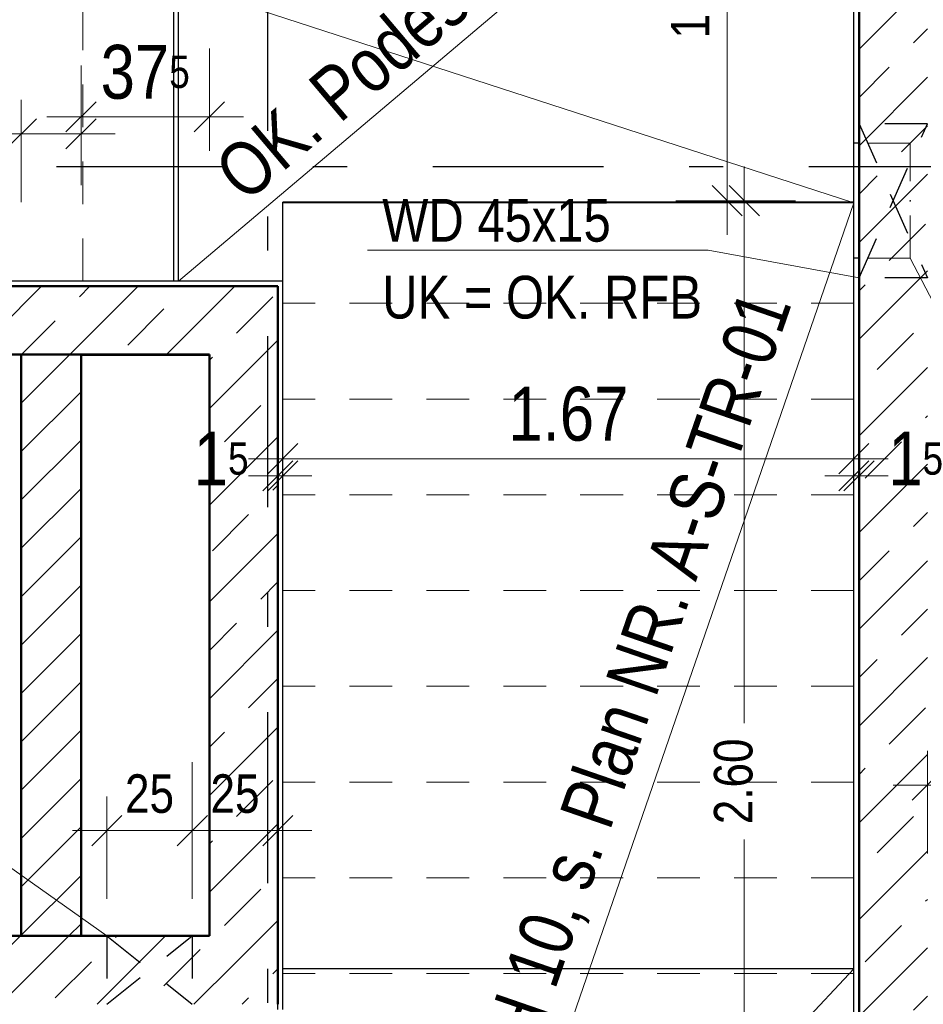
# Model space of a CAD drawing. Header units: millimetres. Extents: x 0 to 102, y -15 to 47.
# Tile 80 of 103: x 43.63 to 46.27, y 21.65 to 24.53. Entities that reach past the tile are written whole.
import ezdxf

# ---------------------------------------------------------------- set-up
doc = ezdxf.new("R2010")
doc.units = ezdxf.units.MM
doc.linetypes.add('DASHDOTX2', pattern=[2, 1, -0.5, 0, -0.5])
doc.linetypes.add('HIDDEN', pattern=[0.375, 0.25, -0.125])
doc.layers.add('Achsen', color=7, linetype='Continuous', lineweight=20)
doc.layers.add('Schraffuren', color=7, linetype='Continuous', lineweight=20)
doc.styles.add('Arial Narrow', font='ARIALN.TTF')
doc.dimstyles.new('Arch_Strakon_dimstyle', dxfattribs={"dimtxt": 15.75, "dimasz": 1, "dimexe": 1.25, "dimexo": 0.0625, "dimgap": 1, "dimtad": 0, "dimzin": 12, "dimdsep": 46, "dimtxsty": 'Arial Narrow', "dimblk": 'Arrowhead_Tick', "dimsah": 1, "dimcen": 0, "dimse1": 1, "dimse2": 1, "dimclrd": 6, "dimclrt": 2, "dimazin": 0, "dimtfac": 1, "dimtdec": 4, "dimtmove": 0, "dimatfit": 3, "dimldrblk": 'NONE', "dimfxl": 1, "dimtvp": 1, "dimtolj": 1, "dimtzin": 0, "dimlwd": 13, "dimarcsym": 2})
pattern_1 = [(45, (0, 0), (-0.14142136, 0.14142136), [0.15, -0.1]), (45, (-0.07071, 0.07071), (-0.14142136, 0.14142136), [])]

# ---------------------------------------------------------------- blocks, each defined once
blk = doc.blocks.new('Arrowhead_Tick')
at = {"color": 0, "linetype": 'Continuous', "lineweight": -2}
for p, q in [((0, 20), (0, -10)), ((-1, 0), (0, 0)), ((10, 0), (0, 0))]:
    blk.add_line(p, q, dxfattribs=at)
at = {"color": 2, "linetype": 'Continuous', "lineweight": 35}
blk.add_line((4.42, 4.42), (-4.42, -4.42), dxfattribs=at)
blk = doc.blocks.new('*D59')
at = {"layer": 'Achsen', "color": 6, "linetype": 'Continuous', "lineweight": 13}
blk.add_line((41.7957, 20.55), (44.1757, 20.55), dxfattribs=at)
at = {"layer": 'Defpoints', "color": 0}
for p in [(41.7857, 21.8545), (44.1857, 21.8545), (44.1857, 20.55)]:
    blk.add_point(p, dxfattribs=at)
at = {"layer": 'Achsen', "color": 6, "lineweight": 13, "xscale": 0.01, "yscale": 0.01, "zscale": 0.01}
blk.add_blockref('Arrowhead_Tick', (44.1857, 20.55), dxfattribs=at)
at = {"layer": 'Achsen', "color": 6, "lineweight": 13, "xscale": 0.01, "yscale": 0.01, "zscale": 0.01, "rotation": 180.0000000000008}
blk.add_blockref('Arrowhead_Tick', (41.7857, 20.55), dxfattribs=at)
at = {"layer": 'Achsen', "color": 2, "lineweight": 35, "insert": (42.9857, 20.6804), "char_height": 0.1575, "attachment_point": 5, "style": 'Arial Narrow'}
blk.add_mtext('\\A1;2.40', dxfattribs=at)
blk = doc.blocks.new('_None')
blk = doc.blocks.new('*D60')
at = {"layer": 'Achsen', "color": 6, "linetype": 'Continuous', "lineweight": 13}
blk.add_line((44.1957, 20.55), (44.3757, 20.55), dxfattribs=at)
at = {"layer": 'Defpoints', "color": 0}
for p in [(44.1857, 21.8545), (44.3857, 21.6545), (44.3857, 20.55)]:
    blk.add_point(p, dxfattribs=at)
at = {"layer": 'Achsen', "color": 6, "lineweight": 13, "xscale": 0.01, "yscale": 0.01, "zscale": 0.01}
blk.add_blockref('Arrowhead_Tick', (44.3857, 20.55), dxfattribs=at)
at = {"layer": 'Achsen', "color": 6, "lineweight": 13, "xscale": 0.01, "yscale": 0.01, "zscale": 0.01, "rotation": 180}
blk.add_blockref('Arrowhead_Tick', (44.1857, 20.55), dxfattribs=at)
at = {"layer": 'Achsen', "color": 2, "lineweight": 35, "insert": (44.2857, 20.6804), "char_height": 0.1575, "attachment_point": 5, "style": 'Arial Narrow'}
blk.add_mtext('\\A1;20', dxfattribs=at)
blk = doc.blocks.new('*D61')
at = {"layer": 'Achsen', "color": 6, "linetype": 'Continuous', "lineweight": 13}
blk.add_line((44.3957, 20.55), (46.0757, 20.55), dxfattribs=at)
at = {"layer": 'Defpoints', "color": 0}
for p in [(44.3857, 21.6545), (46.0857, 20.55), (46.0857, 19.9545)]:
    blk.add_point(p, dxfattribs=at)
at = {"layer": 'Achsen', "color": 6, "lineweight": 13, "xscale": 0.01, "yscale": 0.01, "zscale": 0.01}
blk.add_blockref('Arrowhead_Tick', (46.0857, 20.55), dxfattribs=at)
at = {"layer": 'Achsen', "color": 6, "lineweight": 13, "xscale": 0.01, "yscale": 0.01, "zscale": 0.01, "rotation": 180.0000000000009}
blk.add_blockref('Arrowhead_Tick', (44.3857, 20.55), dxfattribs=at)
at = {"layer": 'Achsen', "color": 2, "lineweight": 35, "insert": (45.2357, 20.6804), "char_height": 0.1575, "attachment_point": 5, "style": 'Arial Narrow'}
blk.add_mtext('\\A1;1.70', dxfattribs=at)
blk = doc.blocks.new('*D192')
at = {"layer": 'Achsen', "color": 6, "linetype": 'Continuous', "lineweight": 13}
for p, q in [((44.1057, 24.8), (44.538, 24.8)), ((46.0605, 24.8), (45.0257, 24.8))]:
    blk.add_line(p, q, dxfattribs=at)
at = {"layer": 'Defpoints', "color": 0}
for p in [(46.0705, 25.4395), (46.0705, 24.8), (44.0957, 23.7695)]:
    blk.add_point(p, dxfattribs=at)
at = {"layer": 'Achsen', "color": 6, "lineweight": 13, "xscale": 0.01, "yscale": 0.01, "zscale": 0.01}
blk.add_blockref('Arrowhead_Tick', (46.0705, 24.8), dxfattribs=at)
at = {"layer": 'Achsen', "color": 6, "lineweight": 13, "xscale": 0.01, "yscale": 0.01, "zscale": 0.01, "rotation": 180}
blk.add_blockref('Arrowhead_Tick', (44.0957, 24.8), dxfattribs=at)
at = {"layer": 'Achsen', "color": 2, "lineweight": 35, "insert": (44.7819, 24.8436), "char_height": 0.1575, "attachment_point": 5, "style": 'Arial Narrow'}
blk.add_mtext('\\A1;1.97{\\A1;\\H.6x;\\S5;}', dxfattribs=at)
blk = doc.blocks.new('*D195')
at = {"layer": 'Achsen', "color": 6, "linetype": 'Continuous', "lineweight": 13}
for p, q in [((42.35, 23.7795), (42.35, 23.7895)), ((42.35, 23.7545), (42.35, 23.7695)), ((42.35, 23.7445), (42.35, 23.7345))]:
    blk.add_line(p, q, dxfattribs=at)
at = {"layer": 'Defpoints', "color": 0}
for p in [(42.1357, 23.7695), (42.35, 23.7695), (44.3857, 23.7545)]:
    blk.add_point(p, dxfattribs=at)
at = {"layer": 'Achsen', "color": 6, "lineweight": 13, "xscale": 0.01, "yscale": 0.01, "zscale": 0.01}
for p, rotation in [((42.35, 23.7545), 90.00000000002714), ((42.35, 23.7695), 270.0000000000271)]:
    blk.add_blockref('Arrowhead_Tick', p, dxfattribs=dict(at, rotation=rotation))
at = {"layer": 'Achsen', "color": 2, "lineweight": 35, "insert": (42.3113, 23.6561), "char_height": 0.1575, "attachment_point": 5, "rotation": 90, "style": 'Arial Narrow'}
blk.add_mtext('\\A1;1{\\A1;\\H.6x;\\S5;}', dxfattribs=at)
blk = doc.blocks.new('*D198')
at = {"layer": 'Achsen', "color": 6, "linetype": 'Continuous', "lineweight": 13}
for p, q in [((44.3757, 23.2), (44.3657, 23.2)), ((44.3857, 23.2), (44.4005, 23.2)), ((44.4105, 23.2), (44.4205, 23.2))]:
    blk.add_line(p, q, dxfattribs=at)
at = {"layer": 'Defpoints', "color": 0}
for p in [(44.4005, 23.7695), (44.3857, 23.7545), (44.4005, 23.2)]:
    blk.add_point(p, dxfattribs=at)
at = {"layer": 'Achsen', "color": 6, "lineweight": 13, "xscale": 0.01, "yscale": 0.01, "zscale": 0.01}
blk.add_blockref('Arrowhead_Tick', (44.3857, 23.2), dxfattribs=at)
at = {"layer": 'Achsen', "color": 6, "lineweight": 13, "xscale": 0.01, "yscale": 0.01, "zscale": 0.01, "rotation": 180}
blk.add_blockref('Arrowhead_Tick', (44.4005, 23.2), dxfattribs=at)
at = {"layer": 'Achsen', "color": 2, "lineweight": 35, "insert": (44.2201, 23.25), "char_height": 0.1575, "attachment_point": 5, "style": 'Arial Narrow'}
blk.add_mtext('\\A1;1{\\A1;\\H.6x;\\S5;}', dxfattribs=at)
blk = doc.blocks.new('*D199')
at = {"layer": 'Achsen', "color": 6, "linetype": 'Continuous', "lineweight": 13}
blk.add_line((44.4105, 23.25), (46.0605, 23.25), dxfattribs=at)
at = {"layer": 'Defpoints', "color": 0}
for p in [(46.0705, 23.9987), (44.4005, 23.7695), (46.0705, 23.25)]:
    blk.add_point(p, dxfattribs=at)
at = {"layer": 'Achsen', "color": 6, "lineweight": 13, "xscale": 0.01, "yscale": 0.01, "zscale": 0.01}
blk.add_blockref('Arrowhead_Tick', (46.0705, 23.25), dxfattribs=at)
at = {"layer": 'Achsen', "color": 6, "lineweight": 13, "xscale": 0.01, "yscale": 0.01, "zscale": 0.01, "rotation": 180}
blk.add_blockref('Arrowhead_Tick', (44.4005, 23.25), dxfattribs=at)
at = {"layer": 'Achsen', "color": 2, "lineweight": 35, "insert": (45.2355, 23.3804), "char_height": 0.1575, "attachment_point": 5, "style": 'Arial Narrow'}
blk.add_mtext('\\A1;1.67', dxfattribs=at)
blk = doc.blocks.new('*D200')
at = {"layer": 'Achsen', "color": 6, "linetype": 'Continuous', "lineweight": 13}
for p, q in [((46.0605, 23.2), (46.0505, 23.2)), ((46.0705, 23.2), (46.0857, 23.2)), ((46.0957, 23.2), (46.1057, 23.2))]:
    blk.add_line(p, q, dxfattribs=at)
at = {"layer": 'Defpoints', "color": 0}
for p in [(46.0857, 25.6545), (46.0705, 23.9987), (46.0857, 23.2)]:
    blk.add_point(p, dxfattribs=at)
at = {"layer": 'Achsen', "color": 6, "lineweight": 13, "xscale": 0.01, "yscale": 0.01, "zscale": 0.01}
blk.add_blockref('Arrowhead_Tick', (46.0705, 23.2), dxfattribs=at)
at = {"layer": 'Achsen', "color": 6, "lineweight": 13, "xscale": 0.01, "yscale": 0.01, "zscale": 0.01, "rotation": 180}
blk.add_blockref('Arrowhead_Tick', (46.0857, 23.2), dxfattribs=at)
at = {"layer": 'Achsen', "color": 2, "lineweight": 35, "insert": (46.2513, 23.25), "char_height": 0.1575, "attachment_point": 5, "style": 'Arial Narrow'}
blk.add_mtext('\\A1;1{\\A1;\\H.6x;\\S5;}', dxfattribs=at)
blk = doc.blocks.new('*D239')
at = {"layer": 'Achsen', "color": 6, "linetype": 'Continuous', "lineweight": 13}
blk.add_line((43.6455, 24.2), (43.8005, 24.2), dxfattribs=at)
at = {"layer": 'Defpoints', "color": 0}
for p in [(43.8105, 24.2), (43.6355, 21.8545), (43.8105, 21.8545)]:
    blk.add_point(p, dxfattribs=at)
at = {"layer": 'Achsen', "color": 6, "lineweight": 13, "xscale": 0.01, "yscale": 0.01, "zscale": 0.01}
blk.add_blockref('Arrowhead_Tick', (43.8105, 24.2), dxfattribs=at)
at = {"layer": 'Achsen', "color": 6, "lineweight": 13, "xscale": 0.01, "yscale": 0.01, "zscale": 0.01, "rotation": 180}
blk.add_blockref('Arrowhead_Tick', (43.6355, 24.2), dxfattribs=at)
at = {"layer": 'Achsen', "color": 2, "lineweight": 35, "insert": (43.4515, 24.2383), "char_height": 0.1575, "attachment_point": 5, "style": 'Arial Narrow'}
blk.add_mtext('\\A1;17{\\A1;\\H.6x;\\S5;}', dxfattribs=at)
blk = doc.blocks.new('*D240')
at = {"layer": 'Achsen', "color": 6, "linetype": 'Continuous', "lineweight": 13}
blk.add_line((43.8205, 24.25), (44.1756, 24.25), dxfattribs=at)
at = {"layer": 'Defpoints', "color": 0}
for p in [(44.1856, 24.25), (43.8105, 21.8545), (44.1856, 21.8545)]:
    blk.add_point(p, dxfattribs=at)
at = {"layer": 'Achsen', "color": 6, "lineweight": 13, "xscale": 0.01, "yscale": 0.01, "zscale": 0.01}
blk.add_blockref('Arrowhead_Tick', (44.1856, 24.25), dxfattribs=at)
at = {"layer": 'Achsen', "color": 6, "lineweight": 13, "xscale": 0.01, "yscale": 0.01, "zscale": 0.01, "rotation": 180}
blk.add_blockref('Arrowhead_Tick', (43.8105, 24.25), dxfattribs=at)
at = {"layer": 'Achsen', "color": 2, "lineweight": 35, "insert": (43.998, 24.3804), "char_height": 0.1575, "attachment_point": 5, "style": 'Arial Narrow'}
blk.add_mtext('\\A1;37{\\A1;\\H.6x;\\S5;}', dxfattribs=at)
blk = doc.blocks.new('*D453')
at = {"color": 6, "linetype": 'Continuous', "lineweight": 13}
for p, q in [((45.75, 23.9945), (45.75, 22.477)), ((45.75, 21.4145), (45.75, 22.136))]:
    blk.add_line(p, q, dxfattribs=at)
at = {"layer": 'Defpoints', "color": 0}
for p in [(45.75, 24.0045), (46.2355, 24.0045), (46.2355, 21.4045)]:
    blk.add_point(p, dxfattribs=at)
at = {"color": 6, "lineweight": 13, "xscale": 0.01, "yscale": 0.01, "zscale": 0.01}
for p, rotation in [((45.75, 24.0045), 90), ((45.75, 21.4045), 270)]:
    blk.add_blockref('Arrowhead_Tick', p, dxfattribs=dict(at, rotation=rotation))
at = {"color": 3, "lineweight": 35, "insert": (45.7184, 22.3065), "char_height": 0.1125, "attachment_point": 5, "rotation": 90, "style": 'Arial Narrow'}
blk.add_mtext('\\A1;2.60', dxfattribs=at)
blk = doc.blocks.new('*D454')
at = {"color": 6, "linetype": 'Continuous', "lineweight": 13}
blk.add_line((45.7, 24.0145), (45.7, 25.1945), dxfattribs=at)
at = {"layer": 'Defpoints', "color": 0}
for p in [(45.7, 25.2045), (46.2355, 25.2045), (46.2355, 24.0045)]:
    blk.add_point(p, dxfattribs=at)
at = {"color": 6, "lineweight": 13, "xscale": 0.01, "yscale": 0.01, "zscale": 0.01}
for p, rotation in [((45.7, 25.2045), 90), ((45.7, 24.0045), 270)]:
    blk.add_blockref('Arrowhead_Tick', p, dxfattribs=dict(at, rotation=rotation))
at = {"color": 3, "lineweight": 35, "insert": (45.5926, 24.6045), "char_height": 0.1125, "attachment_point": 5, "rotation": 90, "style": 'Arial Narrow'}
blk.add_mtext('\\A1;1.20', dxfattribs=at)
blk = doc.blocks.new('*D715')
at = {"color": 6, "linetype": 'Continuous', "lineweight": 13}
blk.add_line((43.8956, 22.1625), (44.1256, 22.1625), dxfattribs=at)
at = {"layer": 'Defpoints', "color": 0}
for p in [(44.1356, 22.1625), (43.8856, 21.8545), (44.1356, 21.8545)]:
    blk.add_point(p, dxfattribs=at)
at = {"color": 6, "lineweight": 13, "xscale": 0.01, "yscale": 0.01, "zscale": 0.01}
blk.add_blockref('Arrowhead_Tick', (44.1356, 22.1625), dxfattribs=at)
at = {"color": 6, "lineweight": 13, "xscale": 0.01, "yscale": 0.01, "zscale": 0.01, "rotation": 180}
blk.add_blockref('Arrowhead_Tick', (43.8856, 22.1625), dxfattribs=at)
at = {"color": 3, "lineweight": 35, "insert": (44.0106, 22.2699), "char_height": 0.1125, "attachment_point": 5, "style": 'Arial Narrow'}
blk.add_mtext('\\A1;25', dxfattribs=at)
blk = doc.blocks.new('*D716')
at = {"color": 6, "linetype": 'Continuous', "lineweight": 13}
blk.add_line((44.1456, 22.1625), (44.3757, 22.1625), dxfattribs=at)
at = {"layer": 'Defpoints', "color": 0}
for p in [(44.3857, 22.1625), (44.1356, 21.8545), (44.3857, 21.6545)]:
    blk.add_point(p, dxfattribs=at)
at = {"color": 6, "lineweight": 13, "xscale": 0.01, "yscale": 0.01, "zscale": 0.01}
blk.add_blockref('Arrowhead_Tick', (44.3857, 22.1625), dxfattribs=at)
at = {"color": 6, "lineweight": 13, "xscale": 0.01, "yscale": 0.01, "zscale": 0.01, "rotation": 180}
blk.add_blockref('Arrowhead_Tick', (44.1356, 22.1625), dxfattribs=at)
at = {"color": 3, "lineweight": 35, "insert": (44.2606, 22.2699), "char_height": 0.1125, "attachment_point": 5, "style": 'Arial Narrow'}
blk.add_mtext('\\A1;25', dxfattribs=at)
blk = doc.blocks.new('*D732')
at = {"color": 6, "linetype": 'Continuous', "lineweight": 13}
blk.add_line((46.2955, 22.2957), (46.6407, 22.2957), dxfattribs=at)
at = {"layer": 'Defpoints', "color": 0}
for p in [(46.2855, 22.6021), (46.6507, 22.6021), (46.6507, 22.2957)]:
    blk.add_point(p, dxfattribs=at)
at = {"color": 6, "lineweight": 13, "xscale": 0.01, "yscale": 0.01, "zscale": 0.01}
blk.add_blockref('Arrowhead_Tick', (46.6507, 22.2957), dxfattribs=at)
at = {"color": 6, "lineweight": 13, "xscale": 0.01, "yscale": 0.01, "zscale": 0.01, "rotation": 180}
blk.add_blockref('Arrowhead_Tick', (46.2855, 22.2957), dxfattribs=at)
at = {"color": 3, "lineweight": 35, "insert": (46.4681, 22.4032), "char_height": 0.1125, "attachment_point": 5, "style": 'Arial Narrow'}
blk.add_mtext('\\A1;36{\\A1;\\H.6x;\\S5;}', dxfattribs=at)

msp = doc.modelspace()

# ---------------------------------------------------------------- hatches: boundary and pattern name
at = {"layer": 'Schraffuren', "lineweight": 13}
h = msp.add_hatch(dxfattribs=at)
h.set_pattern_fill('bB', color=6, scale=0.01, angle=45, style=0, pattern_type=2)
h.set_pattern_definition(pattern_1)
h.paths.add_polyline_path([(46.2856915, 25.4544793), (46.2856915, 19.954471), (46.0856915, 19.954471), (46.0856915, 25.4544793)])
h = msp.add_hatch(dxfattribs=at)
h.set_pattern_fill('bB', color=6, scale=0.01, angle=45, style=0, pattern_type=2)
h.set_pattern_definition(pattern_1)
h.paths.add_polyline_path([(38.7206918, 23.7544768), (44.3856915, 23.7544768), (44.1856915, 23.5544768), (38.7206918, 23.5544768)])
h = msp.add_hatch(dxfattribs=at)
h.set_pattern_fill('bB', color=6, scale=0.01, angle=45, style=0, pattern_type=2)
h.set_pattern_definition(pattern_1)
h.paths.add_polyline_path([(44.3856915, 23.7544768), (44.3856915, 21.6544743), (44.1856915, 21.8544743), (44.1856915, 23.5544768)])
h = msp.add_hatch(dxfattribs=at)
h.set_pattern_fill('Mau', color=6, scale=0.01, angle=45, style=0, pattern_type=2)
h.set_pattern_definition([(45, (0, 0), (-0.07071068, 0.07071068), [])])
h.paths.add_polyline_path([(43.8105046, 23.5544768), (43.8105046, 21.8544743), (43.6355046, 21.8544751), (43.6355046, 23.5544768)])
h = msp.add_hatch(dxfattribs=at)
h.set_pattern_fill('bB', color=6, scale=0.01, angle=45, style=0, pattern_type=2)
h.set_pattern_definition(pattern_1)
h.paths.add_polyline_path([(44.3856915, 21.6544743), (41.5856915, 21.654471), (41.7856915, 21.8544743), (44.1856915, 21.8544743)])

# ---------------------------------------------------------------- linework, layer by layer
at = {"color": 6, "linetype": 'HIDDEN', "lineweight": 13, "ltscale": 0.5}
for p, q in [((43.8156915, 23.7694793), (43.8156915, 25.4394793)), ((46.2355086, 24.1724768), (46.0856915, 24.1724768)), ((46.2355086, 23.8364768), (46.2355086, 24.1724768)), ((46.2355086, 23.8364768), (46.0856915, 23.8364768)), ((46.0705086, 23.7044743), (44.4005086, 23.7044743)), ((46.0705086, 23.4244743), (44.4005086, 23.4244743)), ((46.0705086, 23.1444743), (44.4005086, 23.1444743)), ((46.0705086, 22.8644743), (44.4005086, 22.8644743)), ((46.0705086, 22.5844743), (44.4005086, 22.5844743)), ((46.0705086, 22.3044743), (44.4005086, 22.3044743)), ((46.0705086, 22.0244743), (44.4005086, 22.0244743)), ((46.0705086, 21.7444743), (44.4006915, 21.7444743))]:
    msp.add_line(p, q, dxfattribs=at)
at = {"color": 4, "linetype": 'Continuous', "lineweight": 50}
for p, q in [((46.0856915, 19.954471), (46.0856915, 25.4544793)), ((44.3856915, 23.7544734), (38.7206918, 23.7544734)), ((44.3856915, 21.6544743), (44.3856915, 23.7544768)), ((44.1856915, 23.5544218), (41.7856915, 23.5544218)), ((43.6355046, 21.8544743), (43.6355046, 23.5544768)), ((43.8105046, 21.8544743), (43.8105046, 23.5544768)), ((44.1856915, 21.8544743), (44.1856915, 23.5544768)), ((44.1856915, 21.8544743), (41.7856915, 21.8544743))]:
    msp.add_line(p, q, dxfattribs=at)
at = {"color": 3, "linetype": 'HIDDEN', "lineweight": 25, "ltscale": 0.5}
for p, q in [((46.2856915, 24.2294948), (46.0856915, 24.2294948)), ((46.0856915, 23.7794948), (46.2856915, 24.2294948)), ((46.0856915, 24.2294948), (46.2856915, 23.7794948)), ((46.2856915, 23.7794948), (46.0856915, 23.7794948)), ((43.8855539, 21.8544751), (43.8855539, 21.6544751)), ((43.8855539, 21.6544751), (44.1355539, 21.8544751)), ((43.8855539, 21.8544751), (44.1355539, 21.6544751)), ((44.1355539, 21.8544751), (44.1355539, 21.6544751))]:
    msp.add_line(p, q, dxfattribs=at)
at = {"color": 5, "linetype": 'Continuous', "lineweight": 18}
for p, q in [((45.6446472, 23.8600794), (46.0856915, 23.7794948)), ((43.4457904, 22.165799), (43.8855539, 21.8544751))]:
    msp.add_line(p, q, dxfattribs=at)
at = {"color": 9, "linetype": 'Continuous', "lineweight": 0}
for centre in [(46.2355086, 24.0044768), (43.6355046, 21.8544751)]:
    msp.add_circle(centre, 0.00111, dxfattribs=at)
at = {"layer": 'Achsen', "color": 3, "linetype": 'DASHDOTX2', "lineweight": 25, "ltscale": 0.5}
for p, q in [((44.3556957, 39.0086435), (44.3556957, 13.2571345)), ((5.2386957, 24.104471), (50.913591, 24.104471))]:
    msp.add_line(p, q, dxfattribs=at)
at = {"layer": 'Achsen', "color": 5, "linetype": 'Continuous', "lineweight": 18}
for p, q in [((41.5856915, 25.4544793), (46.0705086, 23.9985485)), ((44.0956915, 23.7694793), (46.0705086, 25.4394793)), ((46.0705086, 23.9985485), (44.6796188, 19.9694743)), ((45.6446472, 23.8600794), (44.6483843, 23.8600794)), ((46.5245142, 23.2778879), (46.2355086, 23.8364768)), ((44.3856915, 19.9544743), (46.0705086, 21.7586951))]:
    msp.add_line(p, q, dxfattribs=at)
at = {"layer": 'Achsen', "color": 3, "linetype": 'Continuous', "lineweight": 25}
for p, q in [((44.0814382, 23.7694793), (44.0814382, 25.4394793)), ((44.0956915, 23.7694793), (44.0956915, 25.4394793)), ((46.0705086, 23.9986951), (46.0705086, 25.4394793)), ((46.0856915, 24.1724768), (46.0705086, 24.1724768)), ((46.0705086, 24.0004352), (44.4005086, 24.0004352)), ((44.4005086, 23.9986951), (44.4005086, 24.0004352)), ((46.0705086, 23.9986951), (44.4005086, 23.9986951)), ((44.4005086, 21.7586951), (44.4005086, 23.9986951)), ((46.0705086, 21.7586951), (46.0705086, 23.9986951)), ((46.0856915, 23.8364768), (46.0705086, 23.8364768)), ((44.0814382, 23.7694793), (41.9002347, 23.7694793)), ((44.0956915, 23.7694793), (44.0814382, 23.7694793)), ((44.4005086, 23.7694793), (44.0956915, 23.7694793)), ((44.1855539, 23.5521016), (43.8105552, 23.5521016)), ((44.1855539, 22.1544708), (44.1855539, 23.5521022)), ((44.1855539, 21.8544751), (44.1855539, 22.1544708)), ((46.0705086, 21.7586951), (44.4005086, 21.7586951)), ((44.4005086, 21.7444743), (44.4005086, 21.7586951)), ((44.4006915, 21.7444743), (44.4005086, 21.7444743)), ((44.4006915, 21.6394743), (44.4006915, 21.7444743)), ((46.0705086, 21.7444743), (46.0705086, 21.7586951)), ((46.0705086, 19.9694743), (46.0705086, 21.7444743)), ((44.3856915, 21.6394743), (44.3856915, 21.6544743))]:
    msp.add_line(p, q, dxfattribs=at)

# ---------------------------------------------------------------- texts
at = {"layer": 'Achsen', "color": 2, "lineweight": 35, "style": 'Arial Narrow'}
for s, rotation, p in [('TRH 10, s. Plan NR. A-S-TR-01', 70.9546, (45.0586537, 21.2962063)), ('OK. Podest + 1,40', 46.96, (44.7613682, 20.4347021))]:
    msp.add_text(s, height=0.1575, rotation=rotation, dxfattribs=at).set_placement(p)
at = {"layer": 'Achsen', "color": 3, "lineweight": 25, "style": 'Arial Narrow'}
for s, p in [('WD 45x15', (44.6912114, 23.8849332)), ('UK = OK. RFB', (44.6912114, 23.6599332))]:
    msp.add_text(s, height=0.125, dxfattribs=at).set_placement(p)
at = {"layer": 'Achsen', "color": 2, "lineweight": 35, "insert": (44.3095872, 23.9730207), "char_height": 0.1575, "attachment_point": 7, "rotation": 40.2195, "line_spacing_factor": 0.9, "style": 'Arial Narrow'}
msp.add_mtext('OK. Podest + 2,78{\\A1;\\H.6x;\\S8;}', dxfattribs=at)

# ---------------------------------------------------------------- dimensions: what is measured, and where the dimension line sits
at = {"lineweight": 35}
for base, p1, p2, text, override, picture, middle in [((45.7, 25.2044793), (46.2355086, 24.0044768), (46.2355086, 25.2044793), '1.20', {"dimscale": 0.01, "dimtxt": 11.25, "dimasz": 1, "dimgap": 5, "dimtad": 1, "dimjust": 0, "dimtih": 0, "dimtoh": 0, "dimdec": 3, "dimdsep": 46, "dimtxsty": 'Arial Narrow', "dimclrd": 6, "dimclrt": 3, "dimtix": 1, "dimtofl": 255, "dimtmove": 0, "dimatfit": 2, "dimfxl": 0, "dimfxlon": 0, "dimtvp": 44.444444, "dimlwd": 13}, '*D454', (45.7, 24.604478)), ((45.75, 24.0044768), (46.2355086, 21.4044743), (46.2355086, 24.0044768), '2.60', {"dimscale": 0.01, "dimtxt": 11.25, "dimasz": 1, "dimgap": 5, "dimtad": 0, "dimjust": 0, "dimtih": 0, "dimtoh": 0, "dimdec": 3, "dimdsep": 46, "dimtxsty": 'Arial Narrow', "dimclrd": 6, "dimclrt": 3, "dimtix": 0, "dimtofl": 255, "dimtmove": 2, "dimatfit": 2, "dimfxl": 0, "dimfxlon": 0, "dimtvp": 44.444444, "dimlwd": 13}, '*D453', (45.7184378, 22.3065267))]:
    dim = msp.add_linear_dim(base=base, p1=p1, p2=p2, angle=90, text=text, dimstyle='Arch_Strakon_dimstyle', override=override, dxfattribs=at)
    dim.commit()
    dim.dimension.update_dxf_attribs({"geometry": picture, "text_midpoint": middle, "dimtype": 160})
for base, p1, p2, text, picture, middle in [((46.6506915, 22.2957258), (46.2855086, 22.6021016), (46.6506915, 22.6021016), '36{\\A1;\\H.6x;\\S5;}', '*D732', (46.4681001, 22.2957258)), ((44.1355539, 22.1624507), (43.8855539, 21.8544751), (44.1355539, 21.8544751), '25', '*D715', (44.0105539, 22.1624507)), ((44.3856915, 22.1624507), (44.1355539, 21.8544751), (44.3856915, 21.6544743), '25', '*D716', (44.2606227, 22.1624507))]:
    dim = msp.add_linear_dim(base=base, p1=p1, p2=p2, text=text, dimstyle='Arch_Strakon_dimstyle', override={"dimscale": 0.01, "dimtxt": 11.25, "dimasz": 1, "dimgap": 5, "dimtad": 1, "dimjust": 0, "dimtih": 0, "dimtoh": 0, "dimdec": 5, "dimdsep": 46, "dimtxsty": 'Arial Narrow', "dimclrd": 6, "dimclrt": 3, "dimtix": 1, "dimtofl": 255, "dimtmove": 0, "dimatfit": 2, "dimfxl": 0, "dimfxlon": 0, "dimtvp": 44.444444, "dimlwd": 13}, dxfattribs=at)
    dim.commit()
    dim.dimension.update_dxf_attribs({"geometry": picture, "text_midpoint": middle, "dimtype": 160})
at = {"layer": 'Achsen', "lineweight": 35}
for base, p1, p2, text, override, picture, middle in [((46.0856915, 23.2), (46.0705086, 23.9986951), (46.0856915, 25.6544793), '1{\\A1;\\H.6x;\\S5;}', {"dimscale": 0.01, "dimtxt": 15.75, "dimasz": 1, "dimgap": 5, "dimtad": 1, "dimjust": 4, "dimtih": 0, "dimtoh": 0, "dimdec": 5, "dimdsep": 46, "dimtxsty": 'Arial Narrow', "dimclrd": 6, "dimclrt": 2, "dimtix": 0, "dimtofl": 255, "dimtmove": 2, "dimatfit": 2, "dimfxl": 0, "dimfxlon": 0, "dimtvp": 31.746032, "dimlwd": 13}, '*D200', (46.2512634, 23.25)), ((46.0705086, 24.8), (44.0956915, 23.7694793), (46.0705086, 25.4394793), '1.97{\\A1;\\H.6x;\\S5;}', {"dimscale": 0.01, "dimtxt": 15.75, "dimasz": 1, "dimgap": 5, "dimtad": 0, "dimjust": 0, "dimtih": 0, "dimtoh": 0, "dimdec": 5, "dimdsep": 46, "dimtxsty": 'Arial Narrow', "dimclrd": 6, "dimclrt": 2, "dimtix": 0, "dimtofl": 255, "dimtmove": 2, "dimatfit": 2, "dimfxl": 0, "dimfxlon": 0, "dimtvp": 31.746032, "dimlwd": 13}, '*D192', (44.7818521, 24.8435696)), ((44.1855539, 24.25), (43.8105046, 21.8544743), (44.1855539, 21.8544751), '37{\\A1;\\H.6x;\\S5;}', {"dimscale": 0.01, "dimtxt": 15.75, "dimasz": 1, "dimgap": 5, "dimtad": 1, "dimjust": 0, "dimtih": 0, "dimtoh": 0, "dimdec": 5, "dimdsep": 46, "dimtxsty": 'Arial Narrow', "dimclrd": 6, "dimclrt": 2, "dimtix": 1, "dimtofl": 255, "dimtmove": 0, "dimatfit": 2, "dimfxl": 0, "dimfxlon": 0, "dimtvp": 31.746032, "dimlwd": 13}, '*D240', (43.9980293, 24.25)), ((43.8105046, 24.2), (43.6355046, 21.8544751), (43.8105046, 21.8544743), '17{\\A1;\\H.6x;\\S5;}', {"dimscale": 0.01, "dimtxt": 15.75, "dimasz": 1, "dimgap": 5, "dimtad": 0, "dimjust": 0, "dimtih": 0, "dimtoh": 0, "dimdec": 5, "dimdsep": 46, "dimtxsty": 'Arial Narrow', "dimclrd": 6, "dimclrt": 2, "dimtix": 0, "dimtofl": 255, "dimtmove": 2, "dimatfit": 2, "dimfxl": 0, "dimfxlon": 0, "dimtvp": 31.746032, "dimlwd": 13}, '*D239', (43.4515201, 24.2383292)), ((46.0705086, 23.25), (44.4005086, 23.7694793), (46.0705086, 23.9986951), '1.67', {"dimscale": 0.01, "dimtxt": 15.75, "dimasz": 1, "dimgap": 5, "dimtad": 1, "dimjust": 0, "dimtih": 0, "dimtoh": 0, "dimdec": 5, "dimdsep": 46, "dimtxsty": 'Arial Narrow', "dimclrd": 6, "dimclrt": 2, "dimtix": 1, "dimtofl": 255, "dimtmove": 0, "dimatfit": 2, "dimfxl": 0, "dimfxlon": 0, "dimtvp": 31.746032, "dimlwd": 13}, '*D199', (45.2355086, 23.25)), ((44.4005086, 23.2), (44.3856915, 23.7544768), (44.4005086, 23.7694793), '1{\\A1;\\H.6x;\\S5;}', {"dimscale": 0.01, "dimtxt": 15.75, "dimasz": 1, "dimgap": 5, "dimtad": 1, "dimjust": 0, "dimtih": 0, "dimtoh": 0, "dimdec": 5, "dimdsep": 46, "dimtxsty": 'Arial Narrow', "dimclrd": 6, "dimclrt": 2, "dimtix": 0, "dimtofl": 255, "dimtmove": 2, "dimatfit": 2, "dimfxl": 0, "dimfxlon": 0, "dimtvp": 31.746032, "dimlwd": 13}, '*D198', (44.2201196, 23.25)), ((44.3856915, 20.55), (44.1856915, 21.8544743), (44.3856915, 21.6544743), '20', {"dimscale": 0.01, "dimtxt": 15.75, "dimasz": 1, "dimgap": 5, "dimtad": 1, "dimjust": 0, "dimtih": 0, "dimtoh": 0, "dimdec": 5, "dimdsep": 46, "dimtxsty": 'Arial Narrow', "dimclrd": 6, "dimclrt": 2, "dimtix": 1, "dimtofl": 255, "dimtmove": 0, "dimatfit": 2, "dimfxl": 0, "dimfxlon": 0, "dimtvp": 31.746032, "dimlwd": 13}, '*D60', (44.2856915, 20.55))]:
    dim = msp.add_linear_dim(base=base, p1=p1, p2=p2, text=text, dimstyle='Arch_Strakon_dimstyle', override=override, dxfattribs=at)
    dim.commit()
    dim.dimension.update_dxf_attribs({"geometry": picture, "text_midpoint": middle, "dimtype": 160})
for base, p1, p2, angle, text, override, picture, middle in [((42.35, 23.7694793), (44.3856915, 23.7544768), (42.1356915, 23.7694793), 90, '1{\\A1;\\H.6x;\\S5;}', {"dimscale": 0.01, "dimtxt": 15.75, "dimasz": 1, "dimgap": 5, "dimtad": 0, "dimjust": 0, "dimtih": 0, "dimtoh": 0, "dimdec": 5, "dimdsep": 46, "dimtxsty": 'Arial Narrow', "dimclrd": 6, "dimclrt": 2, "dimtix": 0, "dimtofl": 255, "dimtmove": 2, "dimatfit": 2, "dimfxl": 0, "dimfxlon": 0, "dimtvp": 31.746032, "dimlwd": 13}, '*D195', (42.3113087, 23.6561007)), ((44.1856915, 20.55), (41.7856915, 21.8544743), (44.1856915, 21.8544743), 0, '2.40', {"dimscale": 0.01, "dimtxt": 15.75, "dimasz": 1, "dimgap": 5, "dimtad": 1, "dimjust": 0, "dimtih": 0, "dimtoh": 0, "dimdec": 5, "dimdsep": 46, "dimtxsty": 'Arial Narrow', "dimclrd": 6, "dimclrt": 2, "dimtix": 1, "dimtofl": 255, "dimtmove": 0, "dimatfit": 2, "dimfxl": 0, "dimfxlon": 0, "dimtvp": 31.746032, "dimlwd": 13}, '*D59', (42.9856915, 20.55)), ((46.0856915, 20.55), (44.3856915, 21.6544743), (46.0856915, 19.954471), 0, '1.70', {"dimscale": 0.01, "dimtxt": 15.75, "dimasz": 1, "dimgap": 5, "dimtad": 1, "dimjust": 0, "dimtih": 0, "dimtoh": 0, "dimdec": 5, "dimdsep": 46, "dimtxsty": 'Arial Narrow', "dimclrd": 6, "dimclrt": 2, "dimtix": 1, "dimtofl": 255, "dimtmove": 0, "dimatfit": 2, "dimfxl": 0, "dimfxlon": 0, "dimtvp": 31.746032, "dimlwd": 13}, '*D61', (45.2356915, 20.55))]:
    dim = msp.add_linear_dim(base=base, p1=p1, p2=p2, angle=angle, text=text, dimstyle='Arch_Strakon_dimstyle', override=override, dxfattribs=at)
    dim.commit()
    dim.dimension.update_dxf_attribs({"geometry": picture, "text_midpoint": middle, "dimtype": 160})

doc.saveas('drawing.dxf')
